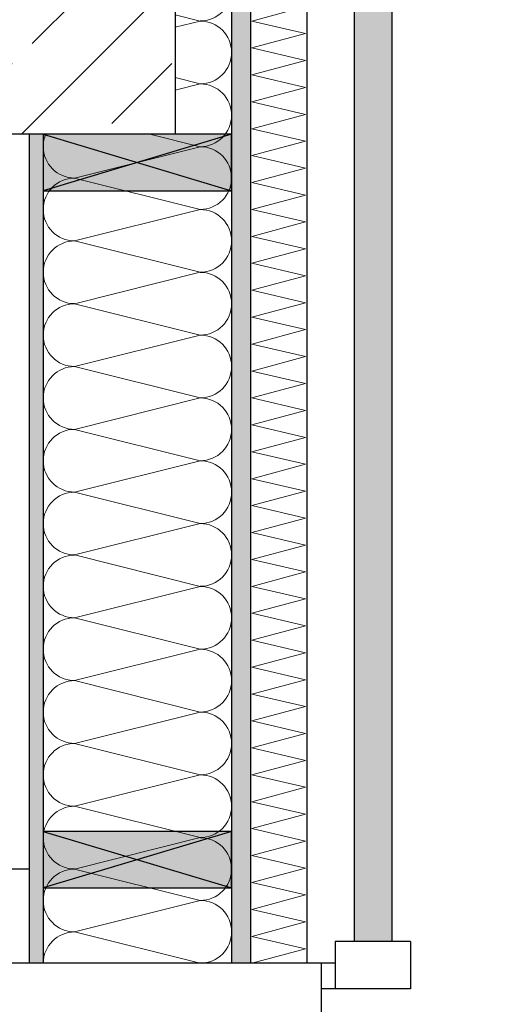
# Model space of a CAD drawing. Header units: metres. Extents: x -27.8 to 39.4, y -22.2 to 2.8.
# Tile 69 of 80: x 23.565 to 24.059, y -7.419 to -6.374. Entities that reach past the tile are written whole.
import ezdxf

# ---------------------------------------------------------------- set-up
doc = ezdxf.new("R2010")
doc.units = ezdxf.units.M
doc.header["$LTSCALE"] = 0.4
doc.header["$MEASUREMENT"] = 0
doc.layers.get('0').update_dxf_attribs({"color": 8, "lineweight": 9})
doc.layers.get('Defpoints').update_dxf_attribs({"color": 8, "lineweight": 9})
for name, color, linetype in [('Neubau_A-Außenwände', 8, 'Continuous'), ('Neubau_A-Decken', 8, 'Continuous'), ('Neubau_B-abgehängte Decke', 8, 'Continuous'), ('Neubau_S-Ausbesserung 2D_3D', 8, 'Continuous'), ('Neubau_T-Bemaßung', 8, 'Continuous'), ('Neubau_Z-Modellierung Fassade', 8, 'Continuous')]:
    doc.layers.add(name, color=color, linetype=linetype)
doc.styles.add('ERSTELLTER_STIL_2', font='arial.ttf')
doc.dimstyles.new('ERSTELLTER_STIL__1', dxfattribs={"dimtxt": 0.0875, "dimasz": 0.059375, "dimexe": 0.18, "dimexo": 0.0625, "dimgap": 0, "dimtad": 1, "dimzin": 0, "dimdsep": 46, "dimtxsty": 'ERSTELLTER_STIL_2', "dimblk": 'ARROWHEAD_6', "dimblk1": 'ARROWHEAD_6', "dimblk2": 'ARROWHEAD_6', "dimcen": 0.09, "dimclrd": 7, "dimclre": 7, "dimclrt": 7, "dimazin": 0, "dimtfac": 1, "dimtdec": 4, "dimtmove": 0, "dimatfit": 3, "dimfxl": 1, "dimtolj": 1, "dimtzin": 0, "dimarcsym": 0})

# ---------------------------------------------------------------- blocks, each defined once
blk = doc.blocks.new('*X333', base_point=(4591.5834, -0.0469))
at = {"layer": 'Neubau_A-Außenwände', "color": 8, "linetype": 'Continuous', "lineweight": 9}
for p, q in [((4227.0222, 3.7531), (4226.9955, 3.7598)), ((4227.0222, 3.7531), (4226.9955, 3.7465)), ((4227.0222, 3.6865), (4226.9955, 3.6931)), ((4227.0222, 3.6865), (4226.9955, 3.6798)), ((4227.0222, 3.6198), (4226.9688, 3.6331)), ((4227.0222, 3.6198), (4226.8888, 3.5865)), ((4227.0222, 3.5531), (4226.8888, 3.5865)), ((4227.0222, 3.5531), (4226.8888, 3.5198)), ((4227.0222, 3.4865), (4226.8888, 3.5198)), ((4227.0222, 3.4865), (4226.8888, 3.4531)), ((4227.0222, 3.4198), (4226.8888, 3.4531)), ((4227.0222, 3.4198), (4226.8888, 3.3865)), ((4227.0222, 3.3531), (4226.8888, 3.3865)), ((4227.0222, 3.3531), (4226.8888, 3.3198)), ((4227.0222, 3.2865), (4226.8888, 3.3198)), ((4227.0222, 3.2865), (4226.8888, 3.2531)), ((4227.0222, 3.2198), (4226.8888, 3.2531)), ((4227.0222, 3.2198), (4226.8888, 3.1865)), ((4227.0222, 3.1531), (4226.8888, 3.1865)), ((4227.0222, 3.1531), (4226.8888, 3.1198)), ((4227.0222, 3.0865), (4226.8888, 3.1198)), ((4227.0222, 3.0865), (4226.8888, 3.0531)), ((4227.0222, 3.0198), (4226.8888, 3.0531)), ((4227.0222, 3.0198), (4226.8888, 2.9865)), ((4227.0222, 2.9531), (4226.8888, 2.9865)), ((4227.0222, 2.9531), (4226.8888, 2.9198)), ((4227.0222, 2.8865), (4226.8888, 2.9198)), ((4227.0222, 2.8865), (4226.8888, 2.8531)), ((4227.0222, 2.8198), (4226.8888, 2.8531)), ((4227.0222, 2.8198), (4226.8888, 2.7865)), ((4227.0222, 2.7531), (4226.8888, 2.7865))]:
    blk.add_line(p, q, dxfattribs=at)
for centre, start, end in [((4227.0222, 3.7865), 270, 0), ((4227.0222, 3.7198), 0, 90), ((4227.0222, 3.7198), 270, 0), ((4227.0222, 3.6531), 0, 90), ((4227.0222, 3.6531), 270, 0), ((4226.8888, 3.6198), 156.4218, 180), ((4226.8888, 3.6198), 180, 270), ((4227.0222, 3.5865), 0, 90), ((4226.8888, 3.5531), 90, 180), ((4227.0222, 3.5865), 270, 0), ((4226.8888, 3.5531), 180, 270), ((4227.0222, 3.5198), 0, 90), ((4226.8888, 3.4865), 90, 180), ((4227.0222, 3.5198), 270, 0), ((4226.8888, 3.4865), 180, 270), ((4227.0222, 3.4531), 0, 90), ((4226.8888, 3.4198), 90, 180), ((4227.0222, 3.4531), 270, 0), ((4226.8888, 3.4198), 180, 270), ((4227.0222, 3.3865), 0, 90), ((4226.8888, 3.3531), 90, 180), ((4227.0222, 3.3865), 270, 0), ((4226.8888, 3.3531), 180, 270), ((4227.0222, 3.3198), 0, 90), ((4226.8888, 3.2865), 90, 180), ((4227.0222, 3.3198), 270, 0), ((4226.8888, 3.2865), 180, 270), ((4227.0222, 3.2531), 0, 90), ((4226.8888, 3.2198), 90, 180), ((4227.0222, 3.2531), 270, 0), ((4226.8888, 3.2198), 180, 270), ((4227.0222, 3.1865), 0, 90), ((4226.8888, 3.1531), 90, 180), ((4227.0222, 3.1865), 270, 0), ((4226.8888, 3.1531), 180, 270), ((4227.0222, 3.1198), 0, 90), ((4226.8888, 3.0865), 90, 180), ((4227.0222, 3.1198), 270, 0), ((4226.8888, 3.0865), 180, 270), ((4227.0222, 3.0531), 0, 90), ((4226.8888, 3.0198), 90, 180), ((4227.0222, 3.0531), 270, 0), ((4226.8888, 3.0198), 180, 270), ((4227.0222, 2.9865), 0, 90), ((4226.8888, 2.9531), 90, 180), ((4227.0222, 2.9865), 270, 0), ((4226.8888, 2.9531), 180, 270), ((4227.0222, 2.9198), 0, 90), ((4226.8888, 2.8865), 90, 180), ((4227.0222, 2.9198), 270, 0), ((4226.8888, 2.8865), 180, 270), ((4227.0222, 2.8531), 0, 90), ((4226.8888, 2.8198), 90, 180), ((4227.0222, 2.8531), 270, 0), ((4226.8888, 2.8198), 180, 270), ((4227.0222, 2.7865), 0, 90), ((4226.8888, 2.7531), 90, 180), ((4227.0222, 2.7865), 270, 0)]:
    blk.add_arc(centre, 0.0333, start, end, dxfattribs=at)
blk = doc.blocks.new('*X334', base_point=(4591.5834, -0.0469))
at = {"layer": 'Neubau_A-Außenwände', "color": 8, "linetype": 'Continuous', "lineweight": 9}
for p, q in [((4227.0769, 3.7531), (4227.1341, 3.7684)), ((4227.1341, 3.7399), (4227.0769, 3.7531)), ((4227.0769, 3.7246), (4227.1341, 3.7399)), ((4227.1341, 3.7113), (4227.0769, 3.7246)), ((4227.0769, 3.696), (4227.1341, 3.7113)), ((4227.1341, 3.6827), (4227.0769, 3.696)), ((4227.0769, 3.6674), (4227.1341, 3.6827)), ((4227.1341, 3.6541), (4227.0769, 3.6674)), ((4227.0769, 3.6388), (4227.1341, 3.6541)), ((4227.1341, 3.6256), (4227.0769, 3.6388)), ((4227.0769, 3.6103), (4227.1341, 3.6256)), ((4227.1341, 3.597), (4227.0769, 3.6103)), ((4227.0769, 3.5817), (4227.1341, 3.597)), ((4227.1341, 3.5684), (4227.0769, 3.5817)), ((4227.0769, 3.5531), (4227.1341, 3.5684)), ((4227.1341, 3.5399), (4227.0769, 3.5531)), ((4227.0769, 3.5246), (4227.1341, 3.5399)), ((4227.1341, 3.5113), (4227.0769, 3.5246)), ((4227.0769, 3.496), (4227.1341, 3.5113)), ((4227.1341, 3.4827), (4227.0769, 3.496)), ((4227.0769, 3.4674), (4227.1341, 3.4827)), ((4227.1341, 3.4541), (4227.0769, 3.4674)), ((4227.0769, 3.4388), (4227.1341, 3.4541)), ((4227.1341, 3.4256), (4227.0769, 3.4388)), ((4227.0769, 3.4103), (4227.1341, 3.4256)), ((4227.1341, 3.397), (4227.0769, 3.4103)), ((4227.0769, 3.3817), (4227.1341, 3.397)), ((4227.1341, 3.3684), (4227.0769, 3.3817)), ((4227.0769, 3.3531), (4227.1341, 3.3684)), ((4227.1341, 3.3399), (4227.0769, 3.3531)), ((4227.0769, 3.3246), (4227.1341, 3.3399)), ((4227.1341, 3.3113), (4227.0769, 3.3246)), ((4227.0769, 3.296), (4227.1341, 3.3113)), ((4227.1341, 3.2827), (4227.0769, 3.296)), ((4227.0769, 3.2674), (4227.1341, 3.2827)), ((4227.1341, 3.2541), (4227.0769, 3.2674)), ((4227.0769, 3.2388), (4227.1341, 3.2541)), ((4227.1341, 3.2256), (4227.0769, 3.2388)), ((4227.0769, 3.2103), (4227.1341, 3.2256)), ((4227.1341, 3.197), (4227.0769, 3.2103)), ((4227.0769, 3.1817), (4227.1341, 3.197)), ((4227.1341, 3.1684), (4227.0769, 3.1817)), ((4227.0769, 3.1531), (4227.1341, 3.1684)), ((4227.1341, 3.1399), (4227.0769, 3.1531)), ((4227.0769, 3.1246), (4227.1341, 3.1399)), ((4227.1341, 3.1113), (4227.0769, 3.1246)), ((4227.0769, 3.096), (4227.1341, 3.1113)), ((4227.1341, 3.0827), (4227.0769, 3.096)), ((4227.0769, 3.0674), (4227.1341, 3.0827)), ((4227.1341, 3.0541), (4227.0769, 3.0674)), ((4227.0769, 3.0388), (4227.1341, 3.0541)), ((4227.1341, 3.0256), (4227.0769, 3.0388)), ((4227.0769, 3.0103), (4227.1341, 3.0256)), ((4227.1341, 2.997), (4227.0769, 3.0103)), ((4227.0769, 2.9817), (4227.1341, 2.997)), ((4227.1341, 2.9684), (4227.0769, 2.9817)), ((4227.0769, 2.9531), (4227.1341, 2.9684)), ((4227.1341, 2.9399), (4227.0769, 2.9531)), ((4227.0769, 2.9246), (4227.1341, 2.9399)), ((4227.1341, 2.9113), (4227.0769, 2.9246)), ((4227.0769, 2.896), (4227.1341, 2.9113)), ((4227.1341, 2.8827), (4227.0769, 2.896)), ((4227.0769, 2.8674), (4227.1341, 2.8827)), ((4227.1341, 2.8541), (4227.0769, 2.8674)), ((4227.0769, 2.8388), (4227.1341, 2.8541)), ((4227.1341, 2.8256), (4227.0769, 2.8388)), ((4227.0769, 2.8103), (4227.1341, 2.8256)), ((4227.1341, 2.797), (4227.0769, 2.8103)), ((4227.0769, 2.7817), (4227.1341, 2.797)), ((4227.1341, 2.7684), (4227.0769, 2.7817)), ((4227.0769, 2.7531), (4227.1341, 2.7684))]:
    blk.add_line(p, q, dxfattribs=at)
blk = doc.blocks.new('ARROWHEAD_6')
at = {"color": 0, "linetype": 'Continuous', "lineweight": 0}
for p, q in [((-0.5, -0.5), (0.5, 0.5)), ((0, 0), (-1, 0))]:
    blk.add_line(p, q, dxfattribs=at)
blk = doc.blocks.new('*D386')
at = {"layer": 'Defpoints', "color": 0, "linetype": 'Continuous', "transparency": 16777216}
for p in [(11.1831, -6.495), (23.73, -6.495), (11.2444, -7.975)]:
    blk.add_point(p, dxfattribs=at)
at = {"layer": 'Neubau_T-Bemaßung', "linetype": 'Continuous', "lineweight": -2, "transparency": 16777216}
for p, q in [((23.6675, -6.495), (11.0031, -6.495)), ((11.1831, -6.5544), (11.1831, -7.1289)), ((11.1831, -7.9156), (11.1831, -7.3481)), ((11.1819, -7.975), (11.0031, -7.975))]:
    blk.add_line(p, q, dxfattribs=at)
at = {"layer": 'Neubau_T-Bemaßung', "linetype": 'Continuous', "lineweight": -2, "transparency": 16777216, "xscale": 0.059375, "yscale": 0.059375, "zscale": 0.059375}
for p, rotation in [((11.1831, -6.495), 90), ((11.1831, -7.975), 270)]:
    blk.add_blockref('ARROWHEAD_6', p, dxfattribs=dict(at, rotation=rotation))
at = {"layer": 'Neubau_T-Bemaßung', "linetype": 'Continuous', "transparency": 16777216, "insert": (11.1831, -7.2385), "char_height": 0.0875, "attachment_point": 5, "rotation": 90, "style": 'ERSTELLTER_STIL_2'}
blk.add_mtext('\\A1;1.48', dxfattribs=at)
blk = doc.blocks.new('*D387')
at = {"layer": 'Defpoints', "color": 0, "linetype": 'Continuous', "transparency": 16777216}
for p in [(11.1831, -6.195), (23.73, -6.195), (23.73, -6.495)]:
    blk.add_point(p, dxfattribs=at)
at = {"layer": 'Neubau_T-Bemaßung', "linetype": 'Continuous', "lineweight": -2, "transparency": 16777216}
for p, q in [((11.1831, -6.1356), (11.1831, -6.0763)), ((23.6675, -6.195), (11.0031, -6.195)), ((11.1831, -6.195), (11.1831, -6.2317)), ((11.1831, -6.495), (11.1831, -6.4586)), ((23.6675, -6.495), (11.0031, -6.495)), ((11.1831, -6.5544), (11.1831, -6.6138))]:
    blk.add_line(p, q, dxfattribs=at)
at = {"layer": 'Neubau_T-Bemaßung', "linetype": 'Continuous', "lineweight": -2, "transparency": 16777216, "xscale": 0.059375, "yscale": 0.059375, "zscale": 0.059375}
for p, rotation in [((11.1831, -6.195), 270), ((11.1831, -6.495), 90)]:
    blk.add_blockref('ARROWHEAD_6', p, dxfattribs=dict(at, rotation=rotation))
at = {"layer": 'Neubau_T-Bemaßung', "linetype": 'Continuous', "transparency": 16777216, "insert": (11.1831, -6.3451), "char_height": 0.0875, "attachment_point": 5, "rotation": 90, "style": 'ERSTELLTER_STIL_2'}
blk.add_mtext('\\A1;0.30', dxfattribs=at)
blk = doc.blocks.new('*D398')
at = {"layer": 'Defpoints', "color": 0, "linetype": 'Continuous', "transparency": 16777216}
for p in [(11.5331, -6.495), (23.73, -6.495), (-0.3, -10.355)]:
    blk.add_point(p, dxfattribs=at)
at = {"layer": 'Neubau_T-Bemaßung', "linetype": 'Continuous', "lineweight": -2, "transparency": 16777216}
for p, q in [((23.6675, -6.495), (11.3531, -6.495)), ((11.5331, -6.5544), (11.5331, -8.3149)), ((11.5331, -10.2956), (11.5331, -8.5421)), ((-0.2375, -10.355), (11.7131, -10.355))]:
    blk.add_line(p, q, dxfattribs=at)
at = {"layer": 'Neubau_T-Bemaßung', "linetype": 'Continuous', "lineweight": -2, "transparency": 16777216, "xscale": 0.059375, "yscale": 0.059375, "zscale": 0.059375}
for p, rotation in [((11.5331, -6.495), 90), ((11.5331, -10.355), 270)]:
    blk.add_blockref('ARROWHEAD_6', p, dxfattribs=dict(at, rotation=rotation))
at = {"layer": 'Neubau_T-Bemaßung', "linetype": 'Continuous', "transparency": 16777216, "insert": (11.5331, -8.4285), "char_height": 0.0875, "attachment_point": 5, "rotation": 90, "style": 'ERSTELLTER_STIL_2'}
blk.add_mtext('\\A1;3.86', dxfattribs=at)
blk = doc.blocks.new('*D399')
at = {"layer": 'Defpoints', "color": 0, "linetype": 'Continuous', "transparency": 16777216}
for p in [(11.5331, -6.195), (23.73, -6.195), (23.73, -6.495)]:
    blk.add_point(p, dxfattribs=at)
at = {"layer": 'Neubau_T-Bemaßung', "linetype": 'Continuous', "lineweight": -2, "transparency": 16777216}
for p, q in [((11.5331, -6.1356), (11.5331, -6.0763)), ((23.6675, -6.195), (11.3531, -6.195)), ((11.5331, -6.195), (11.5331, -6.2317)), ((11.5331, -6.495), (11.5331, -6.4586)), ((23.6675, -6.495), (11.3531, -6.495)), ((11.5331, -6.5544), (11.5331, -6.6138))]:
    blk.add_line(p, q, dxfattribs=at)
at = {"layer": 'Neubau_T-Bemaßung', "linetype": 'Continuous', "lineweight": -2, "transparency": 16777216, "xscale": 0.059375, "yscale": 0.059375, "zscale": 0.059375}
for p, rotation in [((11.5331, -6.195), 270), ((11.5331, -6.495), 90)]:
    blk.add_blockref('ARROWHEAD_6', p, dxfattribs=dict(at, rotation=rotation))
at = {"layer": 'Neubau_T-Bemaßung', "linetype": 'Continuous', "transparency": 16777216, "insert": (11.5331, -6.3451), "char_height": 0.0875, "attachment_point": 5, "rotation": 90, "style": 'ERSTELLTER_STIL_2'}
blk.add_mtext('\\A1;0.30', dxfattribs=at)
blk = doc.blocks.new('*D406')
at = {"layer": 'Defpoints', "color": 0, "linetype": 'Continuous', "transparency": 16777216}
for p in [(1.5934, -6.825), (7.9525, -6.825), (33.092, -10.175)]:
    blk.add_point(p, dxfattribs=at)
at = {"layer": 'Neubau_T-Bemaßung', "linetype": 'Continuous', "lineweight": -2, "transparency": 16777216}
for p, q in [((7.89, -6.825), (1.4134, -6.825)), ((1.5934, -6.8844), (1.5934, -8.3896)), ((1.5934, -10.1156), (1.5934, -8.6174)), ((33.0295, -10.175), (1.4134, -10.175))]:
    blk.add_line(p, q, dxfattribs=at)
at = {"layer": 'Neubau_T-Bemaßung', "linetype": 'Continuous', "lineweight": -2, "transparency": 16777216, "xscale": 0.059375, "yscale": 0.059375, "zscale": 0.059375}
for p, rotation in [((1.5934, -6.825), 90), ((1.5934, -10.175), 270)]:
    blk.add_blockref('ARROWHEAD_6', p, dxfattribs=dict(at, rotation=rotation))
at = {"layer": 'Neubau_T-Bemaßung', "linetype": 'Continuous', "transparency": 16777216, "insert": (1.5934, -8.5035), "char_height": 0.0875, "attachment_point": 5, "rotation": 90, "style": 'ERSTELLTER_STIL_2'}
blk.add_mtext('\\A1;3.35', dxfattribs=at)
blk = doc.blocks.new('*D408')
at = {"layer": 'Defpoints', "color": 0, "linetype": 'Continuous', "transparency": 16777216}
for p in [(1.5934, -6.495), (23.73, -6.495), (7.9525, -6.725)]:
    blk.add_point(p, dxfattribs=at)
at = {"layer": 'Neubau_T-Bemaßung', "linetype": 'Continuous', "lineweight": -2, "transparency": 16777216}
for p, q in [((1.5934, -6.4356), (1.5934, -6.3763)), ((23.6675, -6.495), (1.4134, -6.495)), ((1.5934, -6.495), (1.5934, -6.4965)), ((7.89, -6.725), (1.4134, -6.725)), ((1.5934, -6.725), (1.5934, -6.7238)), ((1.5934, -6.7844), (1.5934, -6.8438))]:
    blk.add_line(p, q, dxfattribs=at)
at = {"layer": 'Neubau_T-Bemaßung', "linetype": 'Continuous', "lineweight": -2, "transparency": 16777216, "xscale": 0.059375, "yscale": 0.059375, "zscale": 0.059375}
for p, rotation in [((1.5934, -6.495), 270), ((1.5934, -6.725), 90)]:
    blk.add_blockref('ARROWHEAD_6', p, dxfattribs=dict(at, rotation=rotation))
at = {"layer": 'Neubau_T-Bemaßung', "linetype": 'Continuous', "transparency": 16777216, "insert": (1.5934, -6.6101), "char_height": 0.0875, "attachment_point": 5, "rotation": 90, "style": 'ERSTELLTER_STIL_2'}
blk.add_mtext('\\A1;0.23', dxfattribs=at)
blk = doc.blocks.new('*D409')
at = {"layer": 'Defpoints', "color": 0, "linetype": 'Continuous', "transparency": 16777216}
for p in [(1.5934, -6.195), (23.73, -6.195), (23.73, -6.495)]:
    blk.add_point(p, dxfattribs=at)
at = {"layer": 'Neubau_T-Bemaßung', "linetype": 'Continuous', "lineweight": -2, "transparency": 16777216}
for p, q in [((1.5934, -6.1356), (1.5934, -6.0763)), ((23.6675, -6.195), (1.4134, -6.195)), ((1.5934, -6.195), (1.5934, -6.2317)), ((1.5934, -6.495), (1.5934, -6.4586)), ((23.6675, -6.495), (1.4134, -6.495)), ((1.5934, -6.5544), (1.5934, -6.6138))]:
    blk.add_line(p, q, dxfattribs=at)
at = {"layer": 'Neubau_T-Bemaßung', "linetype": 'Continuous', "lineweight": -2, "transparency": 16777216, "xscale": 0.059375, "yscale": 0.059375, "zscale": 0.059375}
for p, rotation in [((1.5934, -6.195), 270), ((1.5934, -6.495), 90)]:
    blk.add_blockref('ARROWHEAD_6', p, dxfattribs=dict(at, rotation=rotation))
at = {"layer": 'Neubau_T-Bemaßung', "linetype": 'Continuous', "transparency": 16777216, "insert": (1.5934, -6.3451), "char_height": 0.0875, "attachment_point": 5, "rotation": 90, "style": 'ERSTELLTER_STIL_2'}
blk.add_mtext('\\A1;0.30', dxfattribs=at)
blk = doc.blocks.new('*D418')
at = {"layer": 'Defpoints', "color": 0, "linetype": 'Continuous', "transparency": 16777216}
for p in [(1.9434, -6.495), (23.73, -6.495), (-0.3, -10.355)]:
    blk.add_point(p, dxfattribs=at)
at = {"layer": 'Neubau_T-Bemaßung', "linetype": 'Continuous', "lineweight": -2, "transparency": 16777216}
for p, q in [((23.6675, -6.495), (1.7634, -6.495)), ((1.9434, -6.5544), (1.9434, -8.3149)), ((1.9434, -10.2956), (1.9434, -8.5421)), ((-0.2375, -10.355), (2.1234, -10.355))]:
    blk.add_line(p, q, dxfattribs=at)
at = {"layer": 'Neubau_T-Bemaßung', "linetype": 'Continuous', "lineweight": -2, "transparency": 16777216, "xscale": 0.059375, "yscale": 0.059375, "zscale": 0.059375}
for p, rotation in [((1.9434, -6.495), 90), ((1.9434, -10.355), 270)]:
    blk.add_blockref('ARROWHEAD_6', p, dxfattribs=dict(at, rotation=rotation))
at = {"layer": 'Neubau_T-Bemaßung', "linetype": 'Continuous', "transparency": 16777216, "insert": (1.9434, -8.4285), "char_height": 0.0875, "attachment_point": 5, "rotation": 90, "style": 'ERSTELLTER_STIL_2'}
blk.add_mtext('\\A1;3.86', dxfattribs=at)
blk = doc.blocks.new('*D419')
at = {"layer": 'Defpoints', "color": 0, "linetype": 'Continuous', "transparency": 16777216}
for p in [(1.9434, -6.195), (23.73, -6.195), (23.73, -6.495)]:
    blk.add_point(p, dxfattribs=at)
at = {"layer": 'Neubau_T-Bemaßung', "linetype": 'Continuous', "lineweight": -2, "transparency": 16777216}
for p, q in [((1.9434, -6.1356), (1.9434, -6.0763)), ((23.6675, -6.195), (1.7634, -6.195)), ((1.9434, -6.195), (1.9434, -6.2317)), ((1.9434, -6.495), (1.9434, -6.4586)), ((23.6675, -6.495), (1.7634, -6.495)), ((1.9434, -6.5544), (1.9434, -6.6138))]:
    blk.add_line(p, q, dxfattribs=at)
at = {"layer": 'Neubau_T-Bemaßung', "linetype": 'Continuous', "lineweight": -2, "transparency": 16777216, "xscale": 0.059375, "yscale": 0.059375, "zscale": 0.059375}
for p, rotation in [((1.9434, -6.195), 270), ((1.9434, -6.495), 90)]:
    blk.add_blockref('ARROWHEAD_6', p, dxfattribs=dict(at, rotation=rotation))
at = {"layer": 'Neubau_T-Bemaßung', "linetype": 'Continuous', "transparency": 16777216, "insert": (1.9434, -6.3451), "char_height": 0.0875, "attachment_point": 5, "rotation": 90, "style": 'ERSTELLTER_STIL_2'}
blk.add_mtext('\\A1;0.30', dxfattribs=at)
blk = doc.blocks.new('*D435')
at = {"layer": 'Defpoints', "color": 0, "linetype": 'Continuous', "transparency": 16777216}
for p in [(25.32, -1.4949), (25.7588, -1.4949), (21.745, -10.195)]:
    blk.add_point(p, dxfattribs=at)
at = {"layer": 'Neubau_T-Bemaßung', "linetype": 'Continuous', "lineweight": -2, "transparency": 16777216}
for p, q in [((25.3825, -1.4949), (25.9388, -1.4949)), ((25.7588, -1.5543), (25.7588, -5.7349)), ((25.7588, -10.1356), (25.7588, -5.962)), ((21.8075, -10.195), (25.9388, -10.195))]:
    blk.add_line(p, q, dxfattribs=at)
at = {"layer": 'Neubau_T-Bemaßung', "linetype": 'Continuous', "lineweight": -2, "transparency": 16777216, "xscale": 0.059375, "yscale": 0.059375, "zscale": 0.059375}
for p, rotation in [((25.7588, -1.4949), 90), ((25.7588, -10.195), 270)]:
    blk.add_blockref('ARROWHEAD_6', p, dxfattribs=dict(at, rotation=rotation))
at = {"layer": 'Neubau_T-Bemaßung', "linetype": 'Continuous', "transparency": 16777216, "insert": (25.7588, -5.8484), "char_height": 0.0875, "attachment_point": 5, "rotation": 90, "style": 'ERSTELLTER_STIL_2'}
blk.add_mtext('\\A1;8.70', dxfattribs=at)

msp = doc.modelspace()

# ---------------------------------------------------------------- hatches: boundary and pattern name
at = {"layer": 'Neubau_A-Außenwände', "linetype": 'Continuous'}
for points in [[(23.81, -1.665), (23.79, -1.665), (23.79, -7.375), (23.81, -7.375)], [(23.96, -5.71), (23.92, -5.71), (23.92, -7.352), (23.96, -7.352)], [(23.59, -6.495), (23.575, -6.495), (23.575, -7.375), (23.59, -7.375)]]:
    msp.add_hatch(color=256, dxfattribs=at).paths.add_polyline_path(points)
at = {"layer": 'Neubau_A-Decken', "linetype": 'Continuous'}
h = msp.add_hatch(dxfattribs=at)
h.set_pattern_fill('BETON__STAHLBETON_0001', color=256, style=0, pattern_type=2)
h.set_pattern_definition([(45, (388.31789, -10.175), (-0.084852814, 0.084852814), []), (45, (388.27546, -10.13257), (-0.084852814, 0.084852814), [0.09, -0.03])])
h.paths.add_polyline_path([(21.18, -6.495), (23.73, -6.495), (23.73, -6.195), (23.5, -6.195), (23.5, -6.205), (21.43, -6.205), (21.43, -6.195), (21.18, -6.195)])
at = {"layer": 'Neubau_S-Ausbesserung 2D_3D', "linetype": 'Continuous'}
for points in [[(23.79, -6.495), (23.59, -6.495), (23.59, -6.555), (23.79, -6.555)], [(23.79, -7.235), (23.59, -7.235), (23.59, -7.295), (23.79, -7.295)]]:
    msp.add_hatch(color=256, dxfattribs=at).paths.add_polyline_path(points)

# ---------------------------------------------------------------- linework, layer by layer
at = {"layer": 'Neubau_A-Außenwände', "linetype": 'Continuous'}
for p, q in [((23.79, -1.665), (23.79, -7.375)), ((23.81, -1.665), (23.81, -7.375)), ((23.87, -1.665), (23.87, -7.375)), ((23.92, -5.71), (23.92, -7.352)), ((23.96, -5.71), (23.96, -7.352)), ((23.73, -6.195), (23.73, -6.495)), ((23.575, -6.495), (23.575, -7.275)), ((23.59, -6.495), (23.59, -7.375)), ((23.575, -7.275), (23.575, -7.375)), ((23.885, -7.375), (23.885, -9.875))]:
    msp.add_line(p, q, dxfattribs=at)
at = {"layer": 'Neubau_A-Außenwände', "linetype": 'Continuous', "flags": 128}
msp.add_lwpolyline([(23.9, -7.375), (23.87, -7.375), (23.81, -7.375), (23.79, -7.375), (23.59, -7.375), (23.575, -7.375)], dxfattribs=at)
at = {"layer": 'Neubau_A-Decken', "linetype": 'Continuous'}
msp.add_line((23.575, -6.495), (23.555, -6.495), dxfattribs=at)
at = {"layer": 'Neubau_A-Decken', "linetype": 'Continuous', "flags": 128}
msp.add_lwpolyline([(23.73, -6.495), (23.59, -6.495), (23.575, -6.495)], dxfattribs=at)
at = {"layer": 'Neubau_B-abgehängte Decke', "linetype": 'Continuous'}
for p, q in [((23.575, -7.275), (21.76, -7.275)), ((23.575, -7.375), (21.76, -7.375))]:
    msp.add_line(p, q, dxfattribs=at)
at = {"layer": 'Neubau_S-Ausbesserung 2D_3D', "linetype": 'Continuous'}
for p, q in [((23.79, -6.495), (23.59, -6.555)), ((23.59, -6.495), (23.79, -6.555)), ((23.79, -7.235), (23.59, -7.295)), ((23.59, -7.235), (23.79, -7.295))]:
    msp.add_line(p, q, dxfattribs=at)
at = {"layer": 'Neubau_S-Ausbesserung 2D_3D', "linetype": 'Continuous', "flags": 128}
for points in [[(23.79, -6.495), (23.59, -6.495), (23.59, -6.555), (23.79, -6.555)], [(23.79, -7.235), (23.59, -7.235), (23.59, -7.295), (23.79, -7.295)]]:
    msp.add_lwpolyline(points, close=True, dxfattribs=at)
at = {"layer": 'Neubau_Z-Modellierung Fassade', "linetype": 'Continuous'}
for p, q in [((23.9, -7.352), (23.9, -7.375)), ((23.98, -7.352), (23.96, -7.352)), ((23.98, -7.352), (23.98, -7.402)), ((23.9, -7.375), (23.9, -7.402)), ((23.9, -7.402), (23.885, -7.402)), ((23.98, -7.402), (23.9, -7.402))]:
    msp.add_line(p, q, dxfattribs=at)
at = {"layer": 'Neubau_Z-Modellierung Fassade', "linetype": 'Continuous', "flags": 128}
msp.add_lwpolyline([(23.96, -7.352), (23.92, -7.352), (23.9, -7.352)], dxfattribs=at)

# ---------------------------------------------------------------- block references
at = {"layer": 'Neubau_A-Außenwände'}
for name in ['*X333', '*X334']:
    msp.add_blockref(name, (388.3179, -10.175), dxfattribs=at)

# ---------------------------------------------------------------- dimensions: what is measured, and where the dimension line sits
at = {"layer": 'Neubau_T-Bemaßung', "linetype": 'Continuous'}
for base, p1, p2, picture, middle in [((25.7588, -1.4949), (21.745, -10.195), (25.32, -1.4949), '*D435', (25.7588, -5.8484)), ((1.5934, -6.195), (23.73, -6.495), (23.73, -6.195), '*D409', (1.5934, -6.3451)), ((1.9434, -6.195), (23.73, -6.495), (23.73, -6.195), '*D419', (1.9434, -6.3451)), ((11.1831, -6.195), (23.73, -6.495), (23.73, -6.195), '*D387', (11.1831, -6.3451)), ((11.5331, -6.195), (23.73, -6.495), (23.73, -6.195), '*D399', (11.5331, -6.3451)), ((1.5934, -6.495), (7.9525, -6.725), (23.73, -6.495), '*D408', (1.5934, -6.6101)), ((11.5331, -6.495), (-0.3, -10.355), (23.73, -6.495), '*D398', (11.5331, -8.4285)), ((1.9434, -6.495), (-0.3, -10.355), (23.73, -6.495), '*D418', (1.9434, -8.4285)), ((11.1831, -6.495), (11.2444, -7.975), (23.73, -6.495), '*D386', (11.1831, -7.2385)), ((1.5934, -6.825), (33.092, -10.175), (7.9525, -6.825), '*D406', (1.5934, -8.5035))]:
    dim = msp.add_linear_dim(base=base, p1=p1, p2=p2, angle=90, dimstyle='ERSTELLTER_STIL__1', override={"dimclrd": 256, "dimclre": 256, "dimclrt": 256}, dxfattribs=at)
    dim.commit()
    dim.dimension.update_dxf_attribs({"geometry": picture, "text_midpoint": middle, "dimtype": 160, "text_rotation": 90})

doc.saveas('drawing.dxf')
